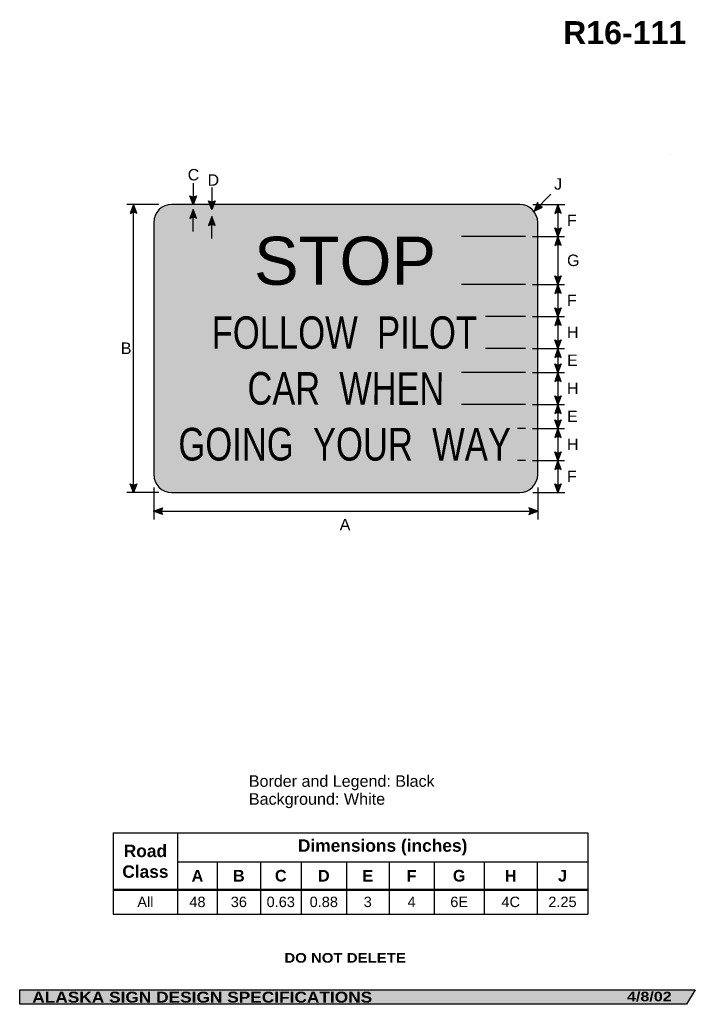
# Model space of a CAD drawing. Header units: feet. Extents: x 7 to 92, y 0 to 123.
import ezdxf
from ezdxf.enums import TextEntityAlignment as Align

# ---------------------------------------------------------------- set-up
doc = ezdxf.new("R2010")
doc.units = ezdxf.units.FT
doc.header["$MEASUREMENT"] = 0
doc.layers.add('Sign', color=7, linetype='Continuous')
doc.styles.add('ARIAL', font='arial.ttf')
doc.styles.add('ARIAL B', font='arialbd.ttf')
doc.styles.add('ARIAL BLACK B', font='ariblk.ttf')
doc.styles.add('ARIAL BLACK BI', font='ariblk.ttf')
doc.styles.add('FHWA SERIES C2000EX', font='txt')
doc.styles.add('FHWA SERIES E2000EX', font='txt')

# ---------------------------------------------------------------- blocks, each defined once
blk = doc.blocks.new('*T2')
at = {"color": 0, "linetype": 'ByBlock', "lineweight": -2, "transparency": 16777216}
for p, q in [((0, 0), (59.31127275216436, 0)), ((0, 0), (0, -10.1511530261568)), ((8.0638898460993, 0), (8.0638898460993, -7.071739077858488)), ((59.31127275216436, 0), (59.31127275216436, -10.1511530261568)), ((8.0638898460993, -3.614815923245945), (59.31127275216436, -3.614815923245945)), ((13.01095017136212, -3.614815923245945), (13.01095017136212, -7.071739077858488)), ((18.41215449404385, -3.614815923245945), (18.41215449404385, -7.071739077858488)), ((23.48677556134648, -3.614815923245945), (23.48677556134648, -7.071739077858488)), ((29.1700874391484, -3.614815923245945), (29.1700874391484, -7.071739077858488)), ((34.48291495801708, -3.614815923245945), (34.48291495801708, -7.071739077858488)), ((40.11970265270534, -3.614815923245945), (40.11970265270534, -7.071739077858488)), ((46.38041362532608, -3.614815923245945), (46.38041362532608, -7.071739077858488)), ((53.01050089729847, -3.614815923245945), (53.01050089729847, -7.071739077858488)), ((0, -7.071739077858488), (59.31127275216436, -7.071739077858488)), ((0, -7.11673907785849), (59.31127275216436, -7.11673907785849)), ((8.0638898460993, -7.11673907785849), (8.0638898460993, -10.1511530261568)), ((13.01095017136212, -7.11673907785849), (13.01095017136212, -10.1511530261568)), ((18.41215449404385, -7.11673907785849), (18.41215449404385, -10.1511530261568)), ((23.48677556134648, -7.11673907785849), (23.48677556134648, -10.1511530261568)), ((29.1700874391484, -7.11673907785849), (29.1700874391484, -10.1511530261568)), ((34.48291495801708, -7.11673907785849), (34.48291495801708, -10.1511530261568)), ((40.11970265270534, -7.11673907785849), (40.11970265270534, -10.1511530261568)), ((46.38041362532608, -7.11673907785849), (46.38041362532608, -10.1511530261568)), ((53.01050089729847, -7.11673907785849), (53.01050089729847, -10.1511530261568)), ((0, -10.1511530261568), (59.31127275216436, -10.1511530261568))]:
    blk.add_line(p, q, dxfattribs=at)
at = {"color": 18, "transparency": 16777216, "attachment_point": 5}
for s, insert, char_height, width, style in [('Road Class', (4.03194492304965, -3.547119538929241), 1.55, 7.943889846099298, 'ARIAL B'), ('Dimensions (inches)', (33.68758129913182, -1.807407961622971), 1.55, 51.12738290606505, 'ARIAL B'), ('A', (10.53742000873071, -5.354527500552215), 1.45, 4.827060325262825, 'ARIAL B'), ('B', (15.71155233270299, -5.354527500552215), 1.45, 5.281204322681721, 'ARIAL B'), ('C', (20.94946502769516, -5.354527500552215), 1.45, 4.954621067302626, 'ARIAL B'), ('D', (26.32843150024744, -5.354527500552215), 1.45, 5.563311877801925, 'ARIAL B'), ('E', (31.82650119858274, -5.354527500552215), 1.45, 5.19282751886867, 'ARIAL B'), ('F', (37.30130880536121, -5.354527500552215), 1.45, 5.516787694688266, 'ARIAL B'), ('G', (43.25005813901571, -5.354527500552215), 1.45, 6.140710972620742, 'ARIAL B'), ('H', (49.69545726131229, -5.354527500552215), 1.45, 6.510087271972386, 'ARIAL B'), ('J', (56.16088682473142, -5.354527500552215), 1.45, 6.180771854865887, 'ARIAL B'), ('All', (4.03194492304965, -8.622696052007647), 1.3, 7.943889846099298, 'ARIAL'), ('48', (10.53742000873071, -8.622696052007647), 1.3, 4.827060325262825, 'ARIAL'), ('36', (15.71155233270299, -8.622696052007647), 1.3, 5.281204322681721, 'ARIAL'), ('0.63', (20.94946502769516, -8.622696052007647), 1.3, 4.954621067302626, 'ARIAL'), ('0.88', (26.32843150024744, -8.622696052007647), 1.3, 5.563311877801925, 'ARIAL'), ('3', (31.82650119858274, -8.622696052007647), 1.3, 5.19282751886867, 'ARIAL'), ('4', (37.30130880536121, -8.622696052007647), 1.3, 5.516787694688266, 'ARIAL'), ('6E', (43.25005813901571, -8.622696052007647), 1.3, 6.140710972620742, 'ARIAL'), ('4C', (49.69545726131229, -8.622696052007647), 1.3, 6.510087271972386, 'ARIAL'), ('2.25', (56.16088682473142, -8.622696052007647), 1.3, 6.180771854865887, 'ARIAL')]:
    blk.add_mtext(s, dxfattribs=dict(at, insert=insert, char_height=char_height, width=width, style=style))

msp = doc.modelspace()

# ---------------------------------------------------------------- hatches: boundary and pattern name
h = msp.add_hatch(color=256)
h.dxf.hatch_style = 1
edge = h.paths.add_edge_path()
edge.add_line((29.48103977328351, 101.3837887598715), (29.07066217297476, 100.29485669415))
edge.add_line((29.07066217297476, 100.29485669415), (28.6631190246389, 101.3930046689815))
edge.add_arc((29.07886191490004, 101.9903514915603), 0.7277811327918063, 235.1627615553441, 303.5461345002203)
h = msp.add_hatch(color=256)
h.dxf.hatch_style = 1
edge = h.paths.add_edge_path()
edge.add_line((22.02270644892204, 99.20592462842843), (21.61232884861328, 100.29485669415))
edge.add_line((21.61232884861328, 100.29485669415), (21.20478570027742, 99.19670871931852))
edge.add_arc((21.62052859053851, 98.59936189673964), 0.7277811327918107, 56.45386549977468, 124.83723844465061, ccw=False)
h = msp.add_hatch(color=256)
h.dxf.hatch_style = 1
edge = h.paths.add_edge_path()
edge.add_line((31.81697726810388, 100.7522476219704), (31.40659966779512, 99.66331555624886))
edge.add_line((31.40659966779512, 99.66331555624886), (30.99905651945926, 100.7614635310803))
edge.add_arc((31.41479940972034, 101.3588103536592), 0.7277811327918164, 235.1627615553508, 303.5461345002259)
h = msp.add_hatch(color=256)
h.dxf.hatch_style = 1
edge = h.paths.add_edge_path()
edge.add_line((72.1331853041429, 100.5448549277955), (71.68265428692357, 99.47191288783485))
edge.add_line((71.68265428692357, 99.47191288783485), (72.7335342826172, 99.98928280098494))
edge.add_arc((72.8422371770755, 100.7089001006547), 0.7277811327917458, 193.0266678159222, 261.41004076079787, ccw=False)
h = msp.add_hatch(color=256)
h.dxf.hatch_style = 1
edge = h.paths.add_edge_path()
edge.add_line((75.09042771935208, 99.20592462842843), (74.68005011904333, 100.29485669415))
edge.add_line((74.68005011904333, 100.29485669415), (74.27250697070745, 99.19670871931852))
edge.add_arc((74.68824986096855, 98.59936189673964), 0.7277811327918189, 56.45386549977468, 124.83723844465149, ccw=False)
h = msp.add_hatch(color=256)
h.dxf.hatch_style = 1
edge = h.paths.add_edge_path()
edge.add_line((29.48887828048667, 98.5809010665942), (29.07850068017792, 99.6698331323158))
edge.add_line((29.07850068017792, 99.6698331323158), (28.67095753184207, 98.57168515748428))
edge.add_arc((29.08670042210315, 97.97433833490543), 0.7277811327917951, 56.45386549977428, 124.8372384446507, ccw=False)
h = msp.add_hatch(color=256)
h.dxf.hatch_style = 1
edge = h.paths.add_edge_path()
edge.add_line((31.83260226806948, 97.69547725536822), (31.42222466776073, 98.7844093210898))
edge.add_line((31.42222466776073, 98.7844093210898), (31.01468151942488, 97.68626134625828))
edge.add_arc((31.43042440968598, 97.0889145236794), 0.7277811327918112, 56.453865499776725, 124.8372384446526, ccw=False)
h = msp.add_hatch(color=256)
h.dxf.hatch_style = 1
edge = h.paths.add_edge_path()
edge.add_line((75.09042771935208, 97.38115745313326), (74.68005011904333, 96.29222538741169))
edge.add_line((74.68005011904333, 96.29222538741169), (74.27250697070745, 97.3903733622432))
edge.add_arc((74.68824986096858, 97.98772018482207), 0.7277811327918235, 235.162761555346, 303.5461345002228)
h = msp.add_hatch(color=256)
h.dxf.hatch_style = 1
edge = h.paths.add_edge_path()
edge.add_line((75.09042771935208, 95.2032933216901), (74.68005011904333, 96.29222538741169))
edge.add_line((74.68005011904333, 96.29222538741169), (74.27250697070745, 95.19407741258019))
edge.add_arc((74.68824986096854, 94.59673059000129), 0.7277811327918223, 56.453865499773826, 124.8372384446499, ccw=False)
h = msp.add_hatch(color=256)
h.dxf.hatch_style = 1
edge = h.paths.add_edge_path()
edge.add_line((75.09042771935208, 91.3811574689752), (74.68005011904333, 90.29222540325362))
edge.add_line((74.68005011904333, 90.29222540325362), (74.27250697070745, 91.39037337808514))
edge.add_arc((74.68824986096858, 91.98772020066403), 0.7277811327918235, 235.162761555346, 303.5461345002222)
h = msp.add_hatch(color=256)
h.dxf.hatch_style = 1
edge = h.paths.add_edge_path()
edge.add_line((75.09042771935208, 89.20329333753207), (74.68005011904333, 90.29222540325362))
edge.add_line((74.68005011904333, 90.29222540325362), (74.27250697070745, 89.19407742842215))
edge.add_arc((74.68824986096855, 88.59673060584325), 0.7277811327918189, 56.45386549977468, 124.83723844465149, ccw=False)
h = msp.add_hatch(color=256)
h.dxf.hatch_style = 1
edge = h.paths.add_edge_path()
edge.add_line((75.09042771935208, 87.37855331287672), (74.68005011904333, 86.28962124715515))
edge.add_line((74.68005011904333, 86.28962124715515), (74.27250697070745, 87.38776922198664))
edge.add_arc((74.68824986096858, 87.98511604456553), 0.7277811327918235, 235.162761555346, 303.5461345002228)
h = msp.add_hatch(color=256)
h.dxf.hatch_style = 1
edge = h.paths.add_edge_path()
edge.add_line((75.09042771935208, 85.20068918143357), (74.68005011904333, 86.28962124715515))
edge.add_line((74.68005011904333, 86.28962124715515), (74.27250697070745, 85.19147327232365))
edge.add_arc((74.68824986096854, 84.59412644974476), 0.7277811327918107, 56.45386549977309, 124.83723844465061, ccw=False)
h = msp.add_hatch(color=256)
h.dxf.hatch_style = 1
edge = h.paths.add_edge_path()
edge.add_line((75.09042771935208, 83.37855332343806), (74.68005011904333, 82.2896212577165))
edge.add_line((74.68005011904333, 82.2896212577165), (74.27250697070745, 83.387769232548))
edge.add_arc((74.68824986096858, 83.98511605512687), 0.7277811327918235, 235.162761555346, 303.5461345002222)
h = msp.add_hatch(color=256)
h.dxf.hatch_style = 1
edge = h.paths.add_edge_path()
edge.add_line((75.09042771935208, 81.20068919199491), (74.68005011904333, 82.2896212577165))
edge.add_line((74.68005011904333, 82.2896212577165), (74.27250697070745, 81.19147328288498))
edge.add_arc((74.68824986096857, 80.59412646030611), 0.7277811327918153, 56.4538654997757, 124.837238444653, ccw=False)
h = msp.add_hatch(color=256)
h.dxf.hatch_style = 1
edge = h.paths.add_edge_path()
edge.add_line((75.09042771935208, 80.37855333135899), (74.68005011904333, 79.28962126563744))
edge.add_line((74.68005011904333, 79.28962126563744), (74.27250697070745, 80.38776924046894))
edge.add_arc((74.68824986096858, 80.9851160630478), 0.7277811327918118, 235.1627615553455, 303.5461345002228)
h = msp.add_hatch(color=256)
h.dxf.hatch_style = 1
edge = h.paths.add_edge_path()
edge.add_line((75.09042771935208, 78.20068919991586), (74.68005011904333, 79.28962126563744))
edge.add_line((74.68005011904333, 79.28962126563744), (74.27250697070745, 78.19147329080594))
edge.add_arc((74.68824986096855, 77.59412646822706), 0.7277811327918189, 56.45386549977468, 124.83723844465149, ccw=False)
h = msp.add_hatch(color=256)
h.dxf.hatch_style = 1
edge = h.paths.add_edge_path()
edge.add_line((75.09042771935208, 76.37855334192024), (74.68005011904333, 75.28962127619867))
edge.add_line((74.68005011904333, 75.28962127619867), (74.27250697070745, 76.38776925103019))
edge.add_arc((74.68824986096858, 76.98511607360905), 0.7277811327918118, 235.1627615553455, 303.5461345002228)
h = msp.add_hatch(color=256)
h.dxf.hatch_style = 1
edge = h.paths.add_edge_path()
edge.add_line((75.09042771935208, 74.2006892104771), (74.68005011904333, 75.28962127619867))
edge.add_line((74.68005011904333, 75.28962127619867), (74.27250697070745, 74.19147330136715))
edge.add_arc((74.68824986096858, 73.59412647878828), 0.7277811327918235, 56.45386549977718, 124.83723844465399, ccw=False)
h = msp.add_hatch(color=256)
h.dxf.hatch_style = 1
edge = h.paths.add_edge_path()
edge.add_line((75.09042771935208, 73.37855334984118), (74.68005011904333, 72.28962128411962))
edge.add_line((74.68005011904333, 72.28962128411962), (74.27250697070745, 73.38776925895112))
edge.add_arc((74.68824986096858, 73.98511608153), 0.7277811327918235, 235.162761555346, 303.5461345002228)
h = msp.add_hatch(color=256)
h.dxf.hatch_style = 1
edge = h.paths.add_edge_path()
edge.add_line((75.09042771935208, 71.20068921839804), (74.68005011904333, 72.28962128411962))
edge.add_line((74.68005011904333, 72.28962128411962), (74.27250697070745, 71.19147330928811))
edge.add_arc((74.68824986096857, 70.59412648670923), 0.7277811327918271, 56.45386549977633, 124.8372384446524, ccw=False)
h = msp.add_hatch(color=256)
h.dxf.hatch_style = 1
edge = h.paths.add_edge_path()
edge.add_line((75.09042771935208, 69.37855336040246), (74.68005011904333, 68.2896212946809))
edge.add_line((74.68005011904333, 68.2896212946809), (74.27250697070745, 69.38776926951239))
edge.add_arc((74.68824986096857, 69.98511609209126), 0.7277811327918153, 235.162761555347, 303.5461345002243)
h = msp.add_hatch(color=256)
h.dxf.hatch_style = 1
edge = h.paths.add_edge_path()
edge.add_line((75.09042771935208, 67.20068922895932), (74.68005011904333, 68.2896212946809))
edge.add_line((74.68005011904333, 68.2896212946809), (74.27250697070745, 67.19147331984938))
edge.add_arc((74.68824986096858, 66.59412649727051), 0.7277811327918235, 56.45386549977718, 124.83723844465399, ccw=False)
h = msp.add_hatch(color=256)
h.dxf.hatch_style = 1
edge = h.paths.add_edge_path()
edge.add_line((22.02270644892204, 65.38636225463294), (21.61232884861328, 64.29743018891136))
edge.add_line((21.61232884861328, 64.29743018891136), (21.20478570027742, 65.39557816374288))
edge.add_arc((21.62052859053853, 65.99292498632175), 0.7277811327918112, 235.1627615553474, 303.5461345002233)
h = msp.add_hatch(color=256)
h.dxf.hatch_style = 1
edge = h.paths.add_edge_path()
edge.add_line((75.09042771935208, 65.38378875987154), (74.68005011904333, 64.29485669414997))
edge.add_line((74.68005011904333, 64.29485669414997), (74.27250697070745, 65.39300466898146))
edge.add_arc((74.68824986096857, 65.99035149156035), 0.7277811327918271, 235.1627615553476, 303.5461345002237)
h = msp.add_hatch(color=256)
h.dxf.hatch_style = 1
edge = h.paths.add_edge_path()
edge.add_line((25.23210064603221, 61.57346558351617), (24.14357885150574, 61.98493018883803))
edge.add_line((24.14357885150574, 61.98493018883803), (25.24213317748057, 62.39137672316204))
edge.add_arc((25.83906461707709, 61.97503763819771), 0.7277811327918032, 145.105556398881, 213.4889293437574)
h = msp.add_hatch(color=256)
h.dxf.hatch_style = 1
edge = h.paths.add_edge_path()
edge.add_line((71.05505705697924, 61.57346558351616), (72.14357885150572, 61.98493018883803))
edge.add_line((72.14357885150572, 61.98493018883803), (71.04502452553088, 62.39137672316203))
edge.add_arc((70.44809308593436, 61.97503763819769), 0.7277811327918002, -33.488929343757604, 34.89444360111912, ccw=False)
at = {"layer": 'Sign', "true_color": 0xffffff}
h = msp.add_hatch(color=7, dxfattribs=at)
edge = h.paths.add_edge_path(flags=0)
edge.add_spline(control_points=[(26.39526894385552, 100.29485669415), (26.39526894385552, 100.29485669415), (69.89526894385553, 100.29485669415), (69.89526894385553, 100.29485669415), (71.13707774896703, 100.29485669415), (72.14526894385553, 99.28666549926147), (72.14526894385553, 98.04485669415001), (72.14526894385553, 98.04485669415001), (72.14526894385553, 66.54485669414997), (72.14526894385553, 66.54485669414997), (72.14526894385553, 65.30304788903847), (71.13707774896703, 64.29485669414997), (69.89526894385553, 64.29485669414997), (69.89526894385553, 64.29485669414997), (26.39526894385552, 64.29485669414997), (26.39526894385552, 64.29485669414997), (25.15346013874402, 64.29485669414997), (24.14526894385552, 65.30304788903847), (24.14526894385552, 66.54485669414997), (24.14526894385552, 66.54485669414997), (24.14526894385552, 98.04485669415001), (24.14526894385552, 98.04485669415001), (24.14526894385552, 99.28666549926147), (25.15346013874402, 100.29485669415), (26.39526894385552, 100.29485669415)], knot_values=[0, 0, 0, 0, 1, 1, 1, 2, 2, 2, 3, 3, 3, 4, 4, 4, 5, 5, 5, 6, 6, 6, 7, 7, 7, 8, 8, 8, 8], degree=3, periodic=0)
at = {"layer": 'Sign', "true_color": 0x000000}
h = msp.add_hatch(color=18, dxfattribs=at)
edge = h.paths.add_edge_path(flags=0)
edge.add_spline(control_points=[(26.62526894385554, 99.66485669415), (26.62526894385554, 99.66485669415), (69.66526894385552, 99.66485669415), (69.66526894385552, 99.66485669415), (70.68631173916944, 99.66485669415), (71.51526894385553, 98.83589948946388), (71.51526894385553, 97.81485669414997), (71.51526894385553, 97.81485669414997), (71.51526894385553, 66.77485669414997), (71.51526894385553, 66.77485669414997), (71.51526894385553, 65.75381389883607), (70.68631173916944, 64.92485669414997), (69.66526894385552, 64.92485669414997), (69.66526894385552, 64.92485669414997), (26.62526894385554, 64.92485669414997), (26.62526894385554, 64.92485669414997), (25.60422614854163, 64.92485669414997), (24.77526894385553, 65.75381389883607), (24.77526894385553, 66.77485669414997), (24.77526894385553, 66.77485669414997), (24.77526894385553, 97.81485669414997), (24.77526894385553, 97.81485669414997), (24.77526894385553, 98.83589948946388), (25.60422614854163, 99.66485669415), (26.62526894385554, 99.66485669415)], knot_values=[0, 0, 0, 0, 1, 1, 1, 2, 2, 2, 3, 3, 3, 4, 4, 4, 5, 5, 5, 6, 6, 6, 7, 7, 7, 8, 8, 8, 8], degree=3, periodic=0)
at = {"layer": 'Sign', "true_color": 0xffffff}
h = msp.add_hatch(color=7, dxfattribs=at)
edge = h.paths.add_edge_path(flags=0)
edge.add_spline(control_points=[(27.15526894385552, 98.78485669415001), (27.15526894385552, 98.78485669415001), (69.13526894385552, 98.78485669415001), (69.13526894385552, 98.78485669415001), (69.96314148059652, 98.78485669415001), (70.6352689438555, 98.112729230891), (70.6352689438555, 97.28485669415), (70.6352689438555, 97.28485669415), (70.6352689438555, 67.30485669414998), (70.6352689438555, 67.30485669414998), (70.6352689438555, 66.47698415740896), (69.96314148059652, 65.80485669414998), (69.13526894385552, 65.80485669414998), (69.13526894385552, 65.80485669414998), (27.15526894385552, 65.80485669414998), (27.15526894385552, 65.80485669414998), (26.32739640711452, 65.80485669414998), (25.65526894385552, 66.47698415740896), (25.65526894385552, 67.30485669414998), (25.65526894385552, 67.30485669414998), (25.65526894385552, 97.28485669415), (25.65526894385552, 97.28485669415), (25.65526894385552, 98.112729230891), (26.32739640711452, 98.78485669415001), (27.15526894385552, 98.78485669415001)], knot_values=[0, 0, 0, 0, 1, 1, 1, 2, 2, 2, 3, 3, 3, 4, 4, 4, 5, 5, 5, 6, 6, 6, 7, 7, 7, 8, 8, 8, 8], degree=3, periodic=0)
msp.add_hatch(color=7, dxfattribs=at).paths.add_polyline_path([(29.07850068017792, 99.6698331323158), (29.41188710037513, 98.78519624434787), (28.75006700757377, 98.78485009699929)])
at = {"layer": 'Sign', "true_color": 0x000000}
msp.add_hatch(color=18, dxfattribs=at).paths.add_polyline_path([(7.399373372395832, 2.133735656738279), (91.84195454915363, 2.133735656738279), (90.75006357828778, 0.3343149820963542), (7.402168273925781, 0.3343149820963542)], flags=0)

# ---------------------------------------------------------------- linework, layer by layer
for p, q in [((19.07815376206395, 21.75187445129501), (78.38942651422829, 21.75187445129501)), ((19.07815376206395, 14.71211072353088), (78.38942651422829, 14.71211072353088)), ((19.07815376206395, 14.60886019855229), (78.38942651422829, 14.60886019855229))]:
    msp.add_line(p, q)
for points in [[(29.48103977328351, 101.3837887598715), (29.07066217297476, 100.29485669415), (28.6631190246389, 101.3930046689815, 0.307560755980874), (29.48103977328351, 101.3837887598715, 4.141293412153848)], [(22.02270644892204, 99.20592462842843), (21.61232884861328, 100.29485669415), (21.20478570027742, 99.19670871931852, -0.307560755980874), (22.02270644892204, 99.20592462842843, -4.141293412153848)], [(31.81697726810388, 100.7522476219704), (31.40659966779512, 99.66331555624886), (30.99905651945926, 100.7614635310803, 0.307560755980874), (31.81697726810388, 100.7522476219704, 4.141293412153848)], [(72.1331853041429, 100.5448549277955), (71.68265428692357, 99.47191288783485), (72.7335342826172, 99.98928280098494, -0.307560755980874), (72.1331853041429, 100.5448549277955, -4.141293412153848)], [(75.09042771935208, 99.20592462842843), (74.68005011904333, 100.29485669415), (74.27250697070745, 99.19670871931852, -0.307560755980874), (75.09042771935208, 99.20592462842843, -4.141293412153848)], [(29.48887828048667, 98.5809010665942), (29.07850068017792, 99.6698331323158), (28.67095753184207, 98.57168515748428, -0.307560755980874), (29.48887828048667, 98.5809010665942, -4.141293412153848)], [(31.83260226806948, 97.69547725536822), (31.42222466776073, 98.7844093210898), (31.01468151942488, 97.68626134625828, -0.307560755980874), (31.83260226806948, 97.69547725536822, -4.141293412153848)], [(75.09042771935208, 97.38115745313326), (74.68005011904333, 96.29222538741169), (74.27250697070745, 97.3903733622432, 0.307560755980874), (75.09042771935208, 97.38115745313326, 4.141293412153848)], [(75.09042771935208, 95.2032933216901), (74.68005011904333, 96.29222538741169), (74.27250697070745, 95.19407741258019, -0.307560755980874), (75.09042771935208, 95.2032933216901, -4.141293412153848)], [(75.09042771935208, 91.3811574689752), (74.68005011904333, 90.29222540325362), (74.27250697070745, 91.39037337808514, 0.307560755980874), (75.09042771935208, 91.3811574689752, 4.141293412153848)], [(75.09042771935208, 89.20329333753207), (74.68005011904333, 90.29222540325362), (74.27250697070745, 89.19407742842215, -0.307560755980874), (75.09042771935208, 89.20329333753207, -4.141293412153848)], [(75.09042771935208, 87.37855331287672), (74.68005011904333, 86.28962124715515), (74.27250697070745, 87.38776922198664, 0.307560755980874), (75.09042771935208, 87.37855331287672, 4.141293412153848)], [(75.09042771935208, 85.20068918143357), (74.68005011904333, 86.28962124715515), (74.27250697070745, 85.19147327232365, -0.307560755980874), (75.09042771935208, 85.20068918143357, -4.141293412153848)], [(75.09042771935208, 83.37855332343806), (74.68005011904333, 82.2896212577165), (74.27250697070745, 83.387769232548, 0.307560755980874), (75.09042771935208, 83.37855332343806, 4.141293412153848)], [(75.09042771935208, 81.20068919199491), (74.68005011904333, 82.2896212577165), (74.27250697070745, 81.19147328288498, -0.307560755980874), (75.09042771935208, 81.20068919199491, -4.141293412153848)], [(75.09042771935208, 80.37855333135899), (74.68005011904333, 79.28962126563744), (74.27250697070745, 80.38776924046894, 0.307560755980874), (75.09042771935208, 80.37855333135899, 4.141293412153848)], [(75.09042771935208, 78.20068919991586), (74.68005011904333, 79.28962126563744), (74.27250697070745, 78.19147329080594, -0.307560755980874), (75.09042771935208, 78.20068919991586, -4.141293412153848)], [(75.09042771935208, 76.37855334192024), (74.68005011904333, 75.28962127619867), (74.27250697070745, 76.38776925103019, 0.307560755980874), (75.09042771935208, 76.37855334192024, 4.141293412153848)], [(75.09042771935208, 74.2006892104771), (74.68005011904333, 75.28962127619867), (74.27250697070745, 74.19147330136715, -0.307560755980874), (75.09042771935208, 74.2006892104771, -4.141293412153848)], [(75.09042771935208, 73.37855334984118), (74.68005011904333, 72.28962128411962), (74.27250697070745, 73.38776925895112, 0.307560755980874), (75.09042771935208, 73.37855334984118, 4.141293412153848)], [(75.09042771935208, 71.20068921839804), (74.68005011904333, 72.28962128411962), (74.27250697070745, 71.19147330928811, -0.307560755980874), (75.09042771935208, 71.20068921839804, -4.141293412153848)], [(75.09042771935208, 69.37855336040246), (74.68005011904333, 68.2896212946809), (74.27250697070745, 69.38776926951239, 0.307560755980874), (75.09042771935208, 69.37855336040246, 4.141293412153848)], [(75.09042771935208, 67.20068922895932), (74.68005011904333, 68.2896212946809), (74.27250697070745, 67.19147331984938, -0.307560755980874), (75.09042771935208, 67.20068922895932, -4.141293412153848)], [(22.02270644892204, 65.38636225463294), (21.61232884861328, 64.29743018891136), (21.20478570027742, 65.39557816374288, 0.307560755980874), (22.02270644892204, 65.38636225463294, 4.141293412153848)], [(75.09042771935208, 65.38378875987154), (74.68005011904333, 64.29485669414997), (74.27250697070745, 65.39300466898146, 0.307560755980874), (75.09042771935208, 65.38378875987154, 4.141293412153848)], [(25.23210064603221, 61.57346558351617), (24.14357885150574, 61.98493018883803), (25.24213317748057, 62.39137672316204, 0.307560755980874), (25.23210064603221, 61.57346558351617, 4.141293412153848)], [(71.05505705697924, 61.57346558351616), (72.14357885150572, 61.98493018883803), (71.04502452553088, 62.39137672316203, -0.307560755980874), (71.05505705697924, 61.57346558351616, -4.141293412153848)]]:
    msp.add_lwpolyline(points, format="xyb")
at = {"layer": 'Sign'}
msp.add_line((88.75098419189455, 106.5637715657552), (88.75098419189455, 106.5637715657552), dxfattribs=at)
at = {"layer": 'Sign', "color": 250, "lineweight": -3, "true_color": 0x1f1a17}
msp.add_line((88.75098419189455, 106.5637715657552), (88.75098419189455, 106.5637715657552), dxfattribs=at)
at = {"layer": 'Sign', "color": 18, "lineweight": -3, "true_color": 0x000000}
for p, q in [((29.07066217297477, 102.9849301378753), (29.07066217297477, 100.29485669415)), ((31.40659966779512, 102.4133155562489), (31.40659966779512, 99.66331555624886)), ((71.68265428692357, 99.47191288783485), (73.80397463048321, 101.5932332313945)), ((24.77639134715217, 100.29485669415), (20.77639134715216, 100.29485669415)), ((21.61232884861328, 64.29743018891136), (21.61232884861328, 100.2974301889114)), ((71.51468553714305, 100.29485669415), (75.51468553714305, 100.29485669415)), ((74.68005011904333, 100.2896212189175), (74.68005011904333, 64.29222547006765)), ((29.07850068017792, 96.91983313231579), (29.07850068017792, 99.6698331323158)), ((31.42222466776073, 96.03440932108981), (31.42222466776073, 98.7844093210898)), ((70.63318813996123, 96.29222543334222), (62.63318813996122, 96.29222543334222)), ((71.51339645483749, 96.29222538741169), (75.51339645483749, 96.29222538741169)), ((70.63318813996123, 90.29222543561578), (62.63318813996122, 90.29222543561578)), ((71.51339645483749, 90.29222540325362), (75.51339645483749, 90.29222540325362)), ((70.63318813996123, 86.28962127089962), (65.63318813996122, 86.28962127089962)), ((71.51339645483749, 86.28962124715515), (75.51339645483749, 86.28962124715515)), ((70.63318813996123, 82.28962127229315), (65.63318813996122, 82.28962127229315)), ((71.5133964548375, 82.2896212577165), (75.5133964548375, 82.2896212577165)), ((70.63318813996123, 79.28962127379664), (62.63318813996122, 79.28962127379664)), ((71.51339645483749, 79.28962126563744), (75.51339645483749, 79.28962126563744)), ((70.63318813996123, 75.28962127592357), (62.63318813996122, 75.28962127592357)), ((71.51339645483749, 75.28962127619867), (75.51339645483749, 75.28962127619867)), ((70.63318813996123, 72.28962127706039), (69.63318813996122, 72.28962127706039)), ((71.51339645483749, 72.28962128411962), (75.51339645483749, 72.28962128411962)), ((70.63318813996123, 68.29222544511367), (69.63318813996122, 68.29222544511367)), ((71.51339645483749, 68.2896212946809), (75.51339645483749, 68.2896212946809)), ((24.77639134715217, 64.29485669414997), (20.77639134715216, 64.29485669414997)), ((24.14526894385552, 64.93545102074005), (24.14526894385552, 60.93545102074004)), ((71.51468553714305, 64.29485669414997), (75.51468553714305, 64.29485669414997)), ((72.14526894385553, 64.93545102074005), (72.14526894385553, 60.93545102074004)), ((24.14357885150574, 61.98493018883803), (72.14357885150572, 61.98493018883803))]:
    msp.add_line(p, q, dxfattribs=at)
at = {"layer": 'Sign', "color": 250, "lineweight": -3, "true_color": 0x1f1a17}
msp.add_lwpolyline([(7.399373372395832, 2.133735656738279), (91.84195454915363, 2.133735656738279), (90.75006357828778, 0.3343149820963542), (7.402168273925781, 0.3343149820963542)], close=True, dxfattribs=at)
at = {"layer": 'Sign', "color": 18, "lineweight": -3, "true_color": 0x000000}
msp.add_open_spline([(26.39526894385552, 100.29485669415), (26.39526894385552, 100.29485669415), (69.89526894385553, 100.29485669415), (69.89526894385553, 100.29485669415), (71.13707774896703, 100.29485669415), (72.14526894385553, 99.28666549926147), (72.14526894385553, 98.04485669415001), (72.14526894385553, 98.04485669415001), (72.14526894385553, 66.54485669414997), (72.14526894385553, 66.54485669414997), (72.14526894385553, 65.30304788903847), (71.13707774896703, 64.29485669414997), (69.89526894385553, 64.29485669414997), (69.89526894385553, 64.29485669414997), (26.39526894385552, 64.29485669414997), (26.39526894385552, 64.29485669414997), (25.15346013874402, 64.29485669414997), (24.14526894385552, 65.30304788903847), (24.14526894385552, 66.54485669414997), (24.14526894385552, 66.54485669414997), (24.14526894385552, 98.04485669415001), (24.14526894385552, 98.04485669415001), (24.14526894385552, 99.28666549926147), (25.15346013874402, 100.29485669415), (26.39526894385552, 100.29485669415)], degree=3, knots=[0, 0, 0, 0, 1, 1, 1, 2, 2, 2, 3, 3, 3, 4, 4, 4, 5, 5, 5, 6, 6, 6, 7, 7, 7, 8, 8, 8, 8], dxfattribs=at)

# ---------------------------------------------------------------- block references
msp.add_blockref('*T2', (19.07815376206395, 21.75187445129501))

# ---------------------------------------------------------------- texts
at = {"layer": 'Sign', "color": 18, "true_color": 0x000000}
for s, height, style, p, p2 in [('R16-111', 2.873777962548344, 'ARIAL B', (75.3156364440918, 120.3452796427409), (90.71563622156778, 120.3452796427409)), ('C', 1.427342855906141, 'ARIAL', (28.39881311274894, 103.31514209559), (29.8388131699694, 103.31514209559)), ('D', 1.427342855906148, 'ARIAL', (30.87797977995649, 102.6484754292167), (32.31797983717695, 102.6484754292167)), ('J', 1.43164062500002, 'ARIAL', (74.20089642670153, 102.1588920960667), (75.20089642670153, 102.1588920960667)), ('F', 1.429672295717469, 'ARIAL', (75.80922975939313, 97.60962121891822), (77.02922978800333, 97.60962121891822)), ('STOP', 6.007205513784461, 'FHWA SERIES E2000EX', (36.68693561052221, 90.27139209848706), (59.43693561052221, 90.27139209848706)), ('G', 1.43563083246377, 'ARIAL', (75.80922975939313, 92.60962122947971), (77.36922970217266, 92.60962122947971)), ('F', 1.429672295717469, 'ARIAL', (75.80922975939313, 87.60962124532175), (77.02922978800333, 87.60962124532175)), ('H', 1.427342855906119, 'ARIAL', (75.80922975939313, 83.60962125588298), (77.24922981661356, 83.60962125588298)), ('B', 1.438096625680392, 'ARIAL', (20.03422978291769, 81.6174301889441), (21.37422977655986, 81.6174301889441)), ('E', 1.438096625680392, 'ARIAL', (75.80922975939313, 80.10962126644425), (77.14922975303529, 80.10962126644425)), ('H', 1.427342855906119, 'ARIAL', (75.80922975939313, 76.60962127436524), (77.24922981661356, 76.60962127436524)), ('E', 1.438096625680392, 'ARIAL', (75.80922975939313, 73.10962128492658), (77.14922975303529, 73.10962128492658)), ('H', 1.427342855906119, 'ARIAL', (75.80922975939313, 69.60962129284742), (77.24922981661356, 69.60962129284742)), ('F', 1.429672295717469, 'ARIAL', (75.80922975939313, 65.61222547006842), (77.02922978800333, 65.61222547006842)), ('A', 1.434945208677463, 'ARIAL', (47.39447728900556, 59.57555878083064), (48.73447728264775, 59.57555878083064)), ('Border and Legend: Black', 1.437400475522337, 'ARIAL', (36.03706895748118, 27.51941547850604), (59.2570676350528, 27.51941547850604)), ('Background: White', 1.443717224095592, 'ARIAL', (36.03706895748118, 25.27941547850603), (53.07706836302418, 25.27941547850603))]:
    msp.add_text(s, height=height, dxfattribs=dict(at, style=style)).set_placement(p, p2, align=Align.ALIGNED)
at = {"layer": 'Sign', "color": 18, "true_color": 0x000000, "style": 'FHWA SERIES C2000EX'}
for s, height, rotation, p, p2 in [('FOLLOW  PILOT', 4.045886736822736, 0.0063339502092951, (31.39526895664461, 82.27219002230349), (64.56331107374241, 82.27585669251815)), ('CAR  WHEN', 4.082172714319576, 359.9272022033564, (35.87089393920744, 75.28627336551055), (60.46631063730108, 75.25502336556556)), ('GOING  YOUR  WAY', 4.087407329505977, 359.992820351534, (27.23547728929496, 68.30189837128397), (68.7995600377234, 68.2966900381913))]:
    msp.add_text(s, height=height, rotation=rotation, dxfattribs=at).set_placement(p, p2, align=Align.ALIGNED)
at = {"layer": 'Sign', "color": 7, "true_color": 0xffffff}
for s, height, style, p, p2 in [('DO NOT DELETE', 1.207680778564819, 'ARIAL BLACK B', (40.47984568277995, 5.534783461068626), (55.66317749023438, 5.534783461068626)), ('ALASKA SIGN DESIGN SPECIFICATIONS', 1.370356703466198, 'ARIAL BLACK BI', (8.970644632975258, 0.542356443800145), (51.45731099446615, 0.542356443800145)), ('4/8/02', 1.18380937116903, 'ARIAL BLACK BI', (83.30778503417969, 0.7176717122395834), (88.88444773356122, 0.7176717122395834))]:
    msp.add_text(s, height=height, dxfattribs=dict(at, style=style)).set_placement(p, p2, align=Align.ALIGNED)

doc.saveas('drawing.dxf')
